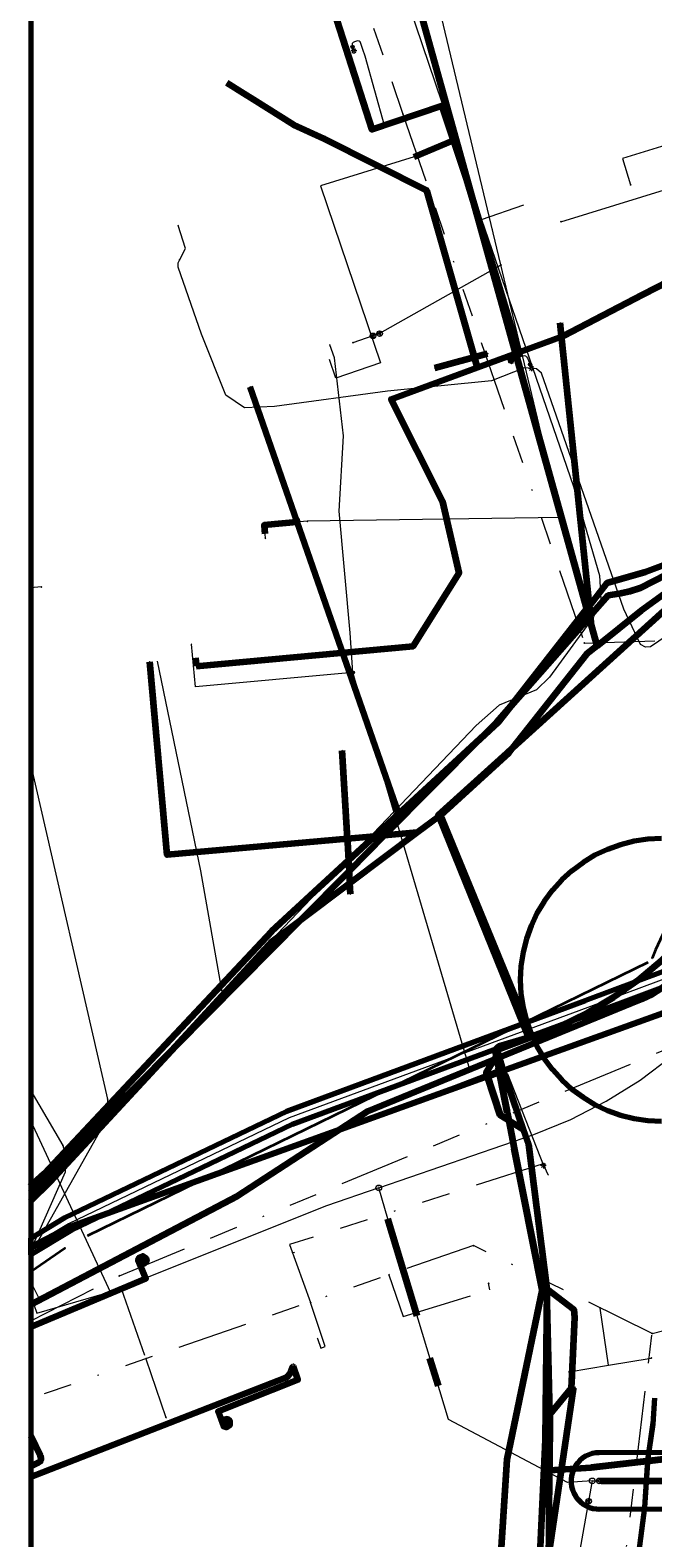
# Model space of a CAD drawing. Header units: metres. Extents: x 242122 to 243107, y 567823 to 568786.
# Tile 54 of 89: x 242122 to 242166, y 568544 to 568651. Entities that reach past the tile are written whole.
import ezdxf
from ezdxf.enums import TextEntityAlignment as Align
from ezdxf.lldxf.tags import DXFTag

# ---------------------------------------------------------------- set-up
doc = ezdxf.new("R2010")
doc.units = ezdxf.units.M
doc.linetypes.add('RI-OVERIG-SO', pattern=[17, 5, -2, 2, -2, 0, -2, 2, -2])
for name, color, linetype, lineweight in [('B-WE-IE-MEUBILAIR_ENEXIS NETBEHEER BV-S', 7, 'Continuous', 18), ('B-WE-KL-DATA_COAXKABEL_10_ZIGGO BV-G', 90, 'KL-DATA-SO', 18), ('B-WE-KL-DATA_COAXKABEL_7_ZIGGO BV-G', 90, 'KL-DATA-SO', 18), ('B-WE-KL-DATA_HULPSTUK_KPN BV-S', 90, 'Continuous', 18), ('B-WE-KL-DATA_KABELBED_KPN BV-G', 90, 'Continuous', 100), ('B-WE-KL-DATA_KABELBED_ZIGGO BV-G', 90, 'Continuous', 100), ('B-WE-KL-DATA_MANTELBUIS_ASBESTCEMENT_1.25_KPN BV-G', 90, 'Continuous', 100), ('B-WE-KL-DATA_MANTELBUIS_ASBESTCEMENT_1_KPN BV-G', 90, 'Continuous', 100), ('B-WE-KL-DATA_MANTELBUIS_BETON_KPN BV-G', 90, 'Continuous', 100), ('B-WE-KL-DATA_MANTELBUIS_KPN BV-G', 90, 'Continuous', 100), ('B-WE-KL-DATA_MANTELBUIS_POLYVINYLCHLORIDE PVC_1_KPN BV-G', 90, 'Continuous', 100), ('B-WE-KL-DATA_MANTELBUIS_POLYVINYLCHLORIDE PVC_KPN BV-G', 90, 'Continuous', 100), ('B-WE-KL-DATA_MANTELBUIS_REGGEFIBER OPERATOR BV-G', 90, 'Continuous', 100), ('B-WE-KL-DATA_REGGEFIBER OPERATOR BV-G', 90, 'KL-DATA-SO', 18), ('B-WE-KL-ET_LS_230 V_ENEXIS NETBEHEER BV-G', 190, 'KL-LS-SO', 18), ('B-WE-KL-ET_LS_400 V_ENEXIS NETBEHEER BV-G', 190, 'KL-LS-SO', 18), ('B-WE-KL-ET_LS_HULPSTUK_ENEXIS NETBEHEER BV-S', 190, 'Continuous', 18), ('B-WE-KL-ET_LS_KABELBED_ENEXIS NETBEHEER BV-G', 190, 'Continuous', 100), ('B-WE-KL-GAS_LD_HULPSTUK_ENEXIS NETBEHEER BV-S', 50, 'Continuous', 18), ('B-WE-KL-GAS_LD_MANTELBUIS_315_ENEXIS NETBEHEER BV-G', 50, 'Continuous', 100), ('B-WE-KL-GAS_LD_MANTELBUIS_ENEXIS NETBEHEER BV-G', 50, 'Continuous', 100), ('B-WE-KL-GAS_LD_MANTELBUIS_POLYVINYLCHLORIDE PVC_200_ENEXIS NETBEHEER BV-G', 50, 'Continuous', 100), ('B-WE-KL-GAS_LD_OVERIG_22_0.1 BAR_ENEXIS NETBEHEER BV-G', 50, 'KL-GAS_LD-SO', 18), ('B-WE-KL-GAS_LD_POLYETHYLEEN PE_25_0.1 BAR_ENEXIS NETBEHEER BV-G', 50, 'KL-GAS_LD-SO', 18), ('B-WE-KL-GAS_LD_POLYETHYLEEN PE_32_0.1 BAR_ENEXIS NETBEHEER BV-G', 50, 'KL-GAS_LD-SO', 18), ('B-WE-KL-GAS_LD_POLYVINYLCHLORIDE PVC_160_0.1 BAR_ENEXIS NETBEHEER BV-G', 50, 'KL-GAS_LD-SO', 18), ('B-WE-KL-GAS_LD_POLYVINYLCHLORIDE PVC_250_0.1 BAR_ENEXIS NETBEHEER BV-G', 50, 'KL-GAS_LD-SO', 18), ('B-WE-KL-GAS_LD_SLAGVAST PVC_160_0.1 BAR_ENEXIS NETBEHEER BV-G', 50, 'KL-GAS_LD-SO', 18), ('B-WE-KL-GAS_LD_SLAGVAST PVC_200_0.1 BAR_ENEXIS NETBEHEER BV-G', 50, 'KL-GAS_LD-SO', 18), ('B-WE-KL-GAS_LD_SLAGVAST PVC_63_0.1 BAR_ENEXIS NETBEHEER BV-G', 50, 'KL-GAS_LD-SO', 18), ('B-WE-KL-WATER_HULPSTUK_WMD DRINKWATER NV-S', 170, 'Continuous', 18), ('B-WE-KL-WATER_POLYETHYLEEN PE_200_WMD DRINKWATER NV-G', 170, 'KL-WATER-SO', 18), ('B-WE-KL-WATER_POLYETHYLEEN PE_25_WMD DRINKWATER NV-G', 170, 'KL-WATER-SO', 18), ('B-WE-KL-WATER_POLYETHYLEEN PE_32_WMD DRINKWATER NV-G', 170, 'KL-WATER-SO', 18), ('B-WE-KL-WATER_POLYVINYLCHLORIDE PVC_20_WMD DRINKWATER NV-G', 170, 'KL-WATER-SO', 18), ('B-WE-KL-WATER_POLYVINYLCHLORIDE PVC_25_WMD DRINKWATER NV-G', 170, 'KL-WATER-SO', 18), ('B-WE-OG-INFO_ORIENTATIEPOLYGOON-GV', 7, 'Continuous', 70), ('B-WE-RI-VRIJVERVAL_GEMEENTE TYNAARLO-G', 210, 'RI-OVERIG-SO', 18), ('B-WE-RI-VRIJVERVAL_HULPSTUK_GEMEENTE TYNAARLO-S', 210, 'Continuous', 18), ('V-WE-KL-WATER_ASBESTCEMENT_150_WMD DRINKWATER NV-G', 170, 'V-KL-WATER-SO', 35), ('V-WE-KL-WATER_HULPSTUK_WMD DRINKWATER NV-S', 170, 'Continuous', 25), ('V-WE-KL-WATER_POLYVINYLCHLORIDE PVC_160_WMD DRINKWATER NV-G', 170, 'V-KL-WATER-SO', 35)]:
    doc.layers.add(name, color=color, linetype=linetype, lineweight=lineweight)
doc.layers.add('B-WE-OG-INFO_EIS VOORZORGSMAATREGEL_ENEXIS NETBEHEER BV-GV', color=7, linetype='Continuous', lineweight=70, true_color=0xfa194b)
doc.layers.add('B-WE-OG-INFO_EIS VOORZORGSMAATREGEL_WMD DRINKWATER NV-GV', color=7, linetype='Continuous', lineweight=70, true_color=0xfa194b)
doc.styles.add('NLCS-ISO', font='NLCS-ISO.ttf')
doc.styles.get("Standard").update_dxf_attribs({"font": 'arial.ttf'})
tags = doc.linetypes.add('KL-DATA-SO', pattern='A,4,-1,[101,NLCS.shx,S=0.5,R=0,X=0,Y=0],-1,4,-1,["D",Standard,S=1,R=0,X=-0.25,Y=-0.5],-1.5', length=12.5).pattern_tags.tags
tags[18] = DXFTag(74, 10)
tags = doc.linetypes.add('KL-GAS_LD-SO', pattern='A,4,-1,[69,NLCS.shx,S=0.5,R=0,X=0,Y=0],-1,4,-1,["L",Standard,S=1,R=0,X=0.25,Y=-0.5],-2', length=13).pattern_tags.tags
tags[18] = DXFTag(74, 10)
tags = doc.linetypes.add('KL-LS-SO', pattern='A,4,-1,[103,NLCS.shx,S=0.75,R=0,X=0,Y=0],-1,4,-1,["L",Standard,S=1,R=0,X=0,Y=-0.5],-2', length=13).pattern_tags.tags
tags[18] = DXFTag(74, 10)
doc.linetypes.add('KL-WATER-SO', pattern='A,7,-0.5,[168,NLCS.shx,S=0.75,R=0,X=0.75,Y=0],-2', length=9.5)
doc.linetypes.add('V-KL-WATER-SO', pattern='A,3.5,[24,NLCS.shx,S=0.5,R=0,X=0,Y=0],3.5,-0.5,[168,NLCS.shx,S=0.75,R=0,X=0.75,Y=0],-2', length=9.5)

# ---------------------------------------------------------------- blocks, each defined once
blk = doc.blocks.new('SKL-WTB_HULP_OVERIG-SO')
at = {"color": 0, "linetype": 'ByBlock', "lineweight": 18}
for points in [[(-0.14, 0.14), (0.14, -0.14)], [(0.14, 0.14), (-0.14, -0.14)]]:
    blk.add_lwpolyline(points, dxfattribs=at)
at = {"color": 0, "linetype": 'ByBlock', "lineweight": 18, "style": 'NLCS-ISO', "flags": 1}
for tag, p in [('TYPE', (1.5, 0)), ('OMSCHRIJVING', (1.5, -3)), ('LABEL', (1.5, -1.5))]:
    blk.add_attdef(tag, p, '', height=1, dxfattribs=at)
blk = doc.blocks.new('SIE-MEUBILAIR_PAAL_LICHTMAST-SO')
for points in [[(-0.62, 0), (-1, 0)], [(-0.71, 0.71), (-0.44, 0.44)], [(0, 1), (0, 0.62)], [(0.44, 0.44), (0.71, 0.71)], [(1, 0), (0.62, 0)], [(-0.71, -0.71), (-0.44, -0.44)], [(0, -0.62), (0, -1)], [(0.44, -0.44), (0.71, -0.71)]]:
    blk.add_lwpolyline(points)
blk.add_circle((0, 0), 0.5)
blk = doc.blocks.new('SKL-WTB_HULP_MOF-SO')
at = {"linetype": 'ByBlock', "lineweight": 18}
h = blk.add_hatch(color=0, dxfattribs=at)
h.dxf.hatch_style = 1
h.paths.add_polyline_path([(-0.5625, 0, 1), (0.5625, 0, 1)])
at = {"color": 0, "linetype": 'ByBlock', "lineweight": 18}
blk.add_circle((0, 0), 0.5625, dxfattribs=at)
at = {"color": 0, "linetype": 'ByBlock', "lineweight": 18, "style": 'NLCS-ISO', "flags": 1}
for tag, p in [('TYPE', (1.5, 0)), ('OMSCHRIJVING', (1.5, -3)), ('LABEL', (1.5, -1.5))]:
    blk.add_attdef(tag, p, '', height=1, dxfattribs=at)
blk = doc.blocks.new('SKL-WTB_HULP_VERLOOP-SO')
at = {"color": 0, "linetype": 'ByBlock', "lineweight": 18}
for points in [[(0.44, 0.72), (-0.88, 0)], [(0.44, -0.72), (-0.88, 0)], [(0.44, -0.72), (0.44, 0.72)]]:
    blk.add_lwpolyline(points, dxfattribs=at)
blk.add_circle((0, 0), 1, dxfattribs=at)
at = {"color": 0, "linetype": 'ByBlock', "lineweight": 18, "style": 'NLCS-ISO', "flags": 1}
for tag, p in [('TYPE', (1.5, 0)), ('OMSCHRIJVING', (1.5, -3)), ('LABEL', (1.5, -1.5))]:
    blk.add_attdef(tag, p, '', height=1, dxfattribs=at)
blk = doc.blocks.new('SKL-WTB_HULP_T STUK-SO')
at = {"color": 0, "linetype": 'ByBlock', "lineweight": 18}
blk.add_circle((0, 0), 1, dxfattribs=at)
at = {"color": 0, "linetype": 'ByBlock', "lineweight": -2, "style": 'NLCS-ISO'}
blk.add_text('T', height=1, dxfattribs=at).set_placement((0, 0), align=Align.MIDDLE_CENTER)
at = {"color": 0, "linetype": 'ByBlock', "lineweight": 18, "style": 'NLCS-ISO', "flags": 1}
for tag, p in [('TYPE', (1.5, 0)), ('OMSCHRIJVING', (1.5, -3)), ('LABEL', (1.5, -1.5))]:
    blk.add_attdef(tag, p, '', height=1, dxfattribs=at)
blk = doc.blocks.new('SRI-HULP_OVERIG-SO')
at = {"color": 0, "linetype": 'ByBlock', "lineweight": 18}
for points in [[(-0.14, 0.14), (0.14, -0.14)], [(0.14, 0.14), (-0.14, -0.14)]]:
    blk.add_lwpolyline(points, dxfattribs=at)
at = {"color": 0, "linetype": 'ByBlock', "lineweight": 18, "style": 'NLCS-ISO', "flags": 1}
for tag, p in [('TYPE', (1.5, 0)), ('OMSCHRIJVING', (1.5, -3)), ('LABEL', (1.5, -1.5))]:
    blk.add_attdef(tag, p, '', height=1, dxfattribs=at)

msp = doc.modelspace()

# ---------------------------------------------------------------- linework, layer by layer
at = {"layer": 'B-WE-KL-DATA_COAXKABEL_10_ZIGGO BV-G'}
msp.add_lwpolyline([(242133.771, 568605.772), (242149.147, 568607.189), (242152.392, 568612.385), (242151.236, 568617.415), (242147.586, 568624.693), (242159.793, 568629.191), (242168.229, 568633.561), (242169.856, 568634.056), (242181.83, 568627.771), (242182.292, 568628.552), (242182.731, 568629.346), (242183.145, 568630.153), (242183.534, 568630.973), (242183.897, 568631.804), (242184.236, 568632.646), (242184.548, 568633.498), (242184.834, 568634.359), (242185.093, 568635.224), (242185.325, 568636.097), (242185.419, 568636.486), (242185.537, 568642.102), (242185.598, 568648.723), (242184.841, 568648.739)], dxfattribs=at)
at = {"layer": 'B-WE-KL-DATA_COAXKABEL_7_ZIGGO BV-G'}
for points in [[(242135.934, 568647.122), (242140.69, 568644.135), (242142.811, 568643.173), (242150.076, 568639.5), (242152.634, 568630.707), (242153.683, 568626.939), (242159.793, 568629.191), (242168.229, 568633.561), (242169.856, 568634.056), (242181.83, 568627.771), (242182.292, 568628.552), (242182.731, 568629.346), (242183.145, 568630.153), (242183.534, 568630.973), (242183.897, 568631.804), (242184.236, 568632.646), (242184.548, 568633.498), (242184.834, 568634.359), (242185.093, 568635.224), (242185.325, 568636.097), (242185.419, 568636.486), (242185.537, 568642.102), (242185.598, 568648.723), (242184.841, 568648.739)], [(242184.841, 568648.739), (242185.598, 568648.723), (242185.537, 568642.102), (242185.419, 568636.486), (242185.325, 568636.097), (242185.093, 568635.224), (242184.834, 568634.359), (242184.548, 568633.498), (242184.236, 568632.646), (242183.897, 568631.804), (242183.534, 568630.973), (242183.145, 568630.153), (242182.731, 568629.346), (242182.292, 568628.552), (242181.83, 568627.771), (242169.856, 568634.056), (242168.229, 568633.561), (242165.415, 568632.103)], [(242133.716, 568606.37), (242133.771, 568605.772)]]:
    msp.add_lwpolyline(points, dxfattribs=at)
at = {"layer": 'B-WE-KL-DATA_KABELBED_KPN BV-G'}
for points in [[(242161.446, 568609.827), (242161.446, 568609.828), (242156.209, 568628.652), (242152.949, 568640.372), (242143.974, 568672.652), (242138.571, 568684.646), (242135.356, 568683.412), (242130.822, 568681.673), (242122, 568678.231)], [(242157.552, 568579.474), (242159.555, 568580.263), (242161.489, 568581.209), (242163.341, 568582.308), (242165.099, 568583.551), (242166.751, 568584.931), (242168.288, 568586.439), (242170.376, 568588.812), (242172.27, 568591.344), (242173.956, 568594.018), (242175.425, 568596.818), (242176.667, 568599.725), (242177.674, 568602.722), (242182.659, 568620.05), (242183.327, 568622.576), (242184.986, 568628.853), (242187.141, 568637.005)], [(242162.171, 568607.222), (242165.302, 568609.711), (242173.44, 568615.612), (242173.689, 568615.793), (242175.379, 568616.872), (242176.987, 568618.072), (242178.502, 568619.385), (242179.918, 568620.805), (242181.227, 568622.325), (242182.283, 568623.736), (242183.247, 568625.212), (242183.54, 568625.705), (242187.141, 568637.005)], [(242161.77, 568608.663), (242161.77, 568608.664), (242161.699, 568609.354), (242161.626, 568610.057), (242159.552, 568630.11)], [(242156.209, 568628.652), (242161.445, 568609.827), (242157.476, 568604.762), (242156.053, 568602.947), (242155.163, 568601.811), (242153.89, 568600.635), (242148.12, 568595.303), (242137.588, 568625.567)], [(242150.685, 568626.907), (242154.409, 568627.922)], [(242150.685, 568626.907), (242154.409, 568627.922)], [(242161.445, 568609.827), (242161.446, 568609.828), (242161.626, 568610.057), (242162.896, 568611.677), (242165.605, 568612.451), (242168.236, 568613.459), (242170.768, 568614.694), (242173.183, 568616.145), (242174.844, 568617.323), (242176.427, 568618.604), (242176.712, 568618.869), (242177.84, 568619.999), (242178.905, 568621.188), (242179.679, 568622.139), (242179.679, 568622.139)], [(242173.44, 568615.612), (242156.188, 568599.988), (242155.77, 568599.61), (242150.919, 568595.223), (242150.958, 568595.128), (242157.314, 568579.444), (242155.225, 568578.812), (242155.194, 568578.801), (242155.165, 568578.788), (242155.136, 568578.772), (242155.109, 568578.754), (242155.084, 568578.733), (242155.061, 568578.711), (242155.04, 568578.686), (242155.021, 568578.66), (242155.004, 568578.632), (242154.99, 568578.603), (242154.978, 568578.572), (242154.969, 568578.541), (242154.963, 568578.509), (242154.96, 568578.477), (242154.959, 568578.445), (242154.962, 568578.412), (242154.967, 568578.38), (242155.021, 568578.111), (242155.175, 568577.339), (242155.175, 568577.336)], [(242167.989, 568612.716), (242165.22, 568611.291), (242164.483, 568611.062), (242163.73, 568610.895), (242162.965, 568610.791), (242161.699, 568609.354), (242161.607, 568609.25), (242156.053, 568602.947), (242155.033, 568601.789), (242153.89, 568600.635), (242147.089, 568593.768), (242144.617, 568591.272), (242141.128, 568587.749), (242139.097, 568585.698), (242132.29, 568578.825), (242123.111, 568569.557), (242122, 568568.435)], [(242157.476, 568604.762), (242161.445, 568609.827)], [(242162.171, 568607.223), (242161.77, 568608.663), (242161.77, 568608.664), (242161.607, 568609.25), (242161.446, 568609.827)], [(242160.915, 568608.465), (242157.344, 568604.413)], [(242160.809, 568609.014), (242157.477, 568604.763)], [(242162.171, 568607.222), (242161.423, 568606.628), (242156.188, 568599.988), (242155.91, 568599.636), (242151.082, 568595.221)], [(242149.422, 568593.975), (242147.089, 568593.768), (242146.39, 568593.706), (242144.496, 568593.537), (242131.709, 568592.402), (242130.469, 568606.071)], [(242122, 568568.893), (242123.023, 568569.817), (242139.114, 568586.983), (242144.577, 568592.031), (242146.39, 568593.706), (242148.12, 568595.303), (242153.89, 568600.635), (242155.163, 568601.811), (242156.053, 568602.947), (242157.476, 568604.762)], [(242222.941, 568600.683), (242222.94, 568600.683), (242218.311, 568599.166), (242215.629, 568598.287), (242181.863, 568586.576), (242155.517, 568577.085), (242155.244, 568576.987), (242154.408, 568576.686), (242124.869, 568566.045), (242122, 568564.563)], [(242144.511, 568593.283), (242144.496, 568593.537), (242144.114, 568599.803)], [(242151.082, 568595.221), (242150.958, 568595.128), (242149.422, 568593.975), (242144.663, 568590.403), (242141.128, 568587.749), (242139.178, 568586.285), (242132.29, 568578.825), (242123.428, 568569.227), (242122, 568567.835)], [(242151.082, 568595.221), (242157.552, 568579.474)], [(242144.704, 568589.619), (242144.663, 568590.403), (242144.617, 568591.272), (242144.577, 568592.031), (242144.511, 568593.283)], [(242158.798, 568548.804), (242161.757, 568548.984), (242168.945, 568549.806), (242169.647, 568555.209), (242193.609, 568561.268), (242202.169, 568563.538), (242203.34, 568564.107), (242204.469, 568564.756), (242205.55, 568565.481), (242206.579, 568566.279), (242207.318, 568566.927), (242208.021, 568567.612), (242209.017, 568568.718), (242209.922, 568569.899), (242210.732, 568571.148), (242211.44, 568572.457), (242212.043, 568573.818), (242212.537, 568575.222), (242215.345, 568576.02), (242228.361, 568579.721), (242233.626, 568581.218), (242252.851, 568586.542), (242254.173, 568586.849)], [(242157.552, 568579.474), (242155.08, 568578.55), (242155.148, 568578.313)], [(242156.938, 568572.95), (242155.916, 568573.578), (242155.299, 568573.958), (242154.408, 568576.686), (242154.31, 568576.985), (242155.021, 568578.111), (242155.148, 568578.313)], [(242155.148, 568578.313), (242155.422, 568577.363), (242155.517, 568577.085), (242156.938, 568572.95)], [(242155.8, 568574.17), (242155.175, 568577.339)], [(242155.175, 568577.336), (242155.244, 568576.987), (242155.8, 568574.17), (242155.811, 568574.112)], [(242155.421, 568577.366), (242155.422, 568577.363), (242156.463, 568574.332)], [(242154.31, 568576.985), (242155.299, 568573.958)], [(242155.811, 568574.112), (242155.916, 568573.578), (242156.307, 568571.601), (242156.307, 568571.596)], [(242156.938, 568572.95), (242157.309, 568571.874), (242158.604, 568561.646)], [(242157.309, 568571.874), (242158.604, 568561.646)], [(242158.28, 568561.605), (242156.307, 568571.601)], [(242156.307, 568571.596), (242158.28, 568561.605), (242158.278, 568561.6)], [(242158.604, 568561.646), (242158.493, 568550.941), (242157.997, 568540.31), (242157.979, 568538.219), (242157.916, 568530.782), (242157.901, 568529.011), (242157.787, 568515.32), (242156.043, 568500), (242155.27, 568493.201), (242153.221, 568479.084), (242152.415, 568475.926), (242151.371, 568472.84), (242150.093, 568469.841), (242148.591, 568466.95), (242147.213, 568464.693), (242145.698, 568462.527), (242143.696, 568461.031), (242141.609, 568459.656), (242133.006, 568454.21), (242126.767, 568450.26), (242125.441, 568449.706)], [(242158.278, 568561.6), (242155.771, 568549.541), (242154.631, 568531.955), (242154.059, 568523.14)], [(242158.604, 568561.646), (242160.513, 568560.173), (242160.574, 568559.608), (242160.34, 568554.604), (242158.826, 568552.766)], [(242158.826, 568552.766), (242158.604, 568561.646)], [(242160.574, 568559.608), (242160.358, 568554.998)], [(242158.826, 568552.765), (242158.798, 568548.804), (242158.798, 568548.803)], [(242168.945, 568549.806), (242161.757, 568548.984)], [(242122, 568447.175), (242127.124, 568449.434), (242131.495, 568451.931), (242142.269, 568458.085), (242142.295, 568458.1), (242142.328, 568458.129), (242143.903, 568459.602), (242145.385, 568461.166), (242146.771, 568462.818), (242148.632, 568465.405), (242150.255, 568468.148), (242151.628, 568471.025), (242153.904, 568478.526), (242156.408, 568497.072), (242156.706, 568500), (242158.584, 568518.39), (242158.669, 568530.513), (242158.723, 568538.22), (242158.798, 568548.803)]]:
    msp.add_lwpolyline(points, dxfattribs=at)
at = {"layer": 'B-WE-KL-DATA_KABELBED_ZIGGO BV-G'}
for points in [[(242135.934, 568647.122), (242137.141, 568646.364)], [(242137.141, 568646.364), (242137.815, 568645.941)], [(242137.815, 568645.941), (242140.69, 568644.135), (242142.811, 568643.173), (242150.076, 568639.5), (242153.683, 568626.939)], [(242165.415, 568632.103), (242168.229, 568633.561)], [(242159.793, 568629.191), (242165.415, 568632.103)], [(242153.683, 568626.939), (242159.793, 568629.191)], [(242133.771, 568605.772), (242149.147, 568607.189), (242152.392, 568612.385), (242151.236, 568617.415), (242147.586, 568624.693), (242153.683, 568626.939)], [(242133.716, 568606.37), (242133.771, 568605.772)]]:
    msp.add_lwpolyline(points, dxfattribs=at)
at = {"layer": 'B-WE-KL-DATA_MANTELBUIS_ASBESTCEMENT_1.25_KPN BV-G'}
msp.add_lwpolyline([(242160.915, 568608.465), (242157.344, 568604.413)], dxfattribs=at)
at = {"layer": 'B-WE-KL-DATA_MANTELBUIS_ASBESTCEMENT_1_KPN BV-G'}
for points in [[(242160.809, 568609.014), (242157.477, 568604.763)], [(242160.809, 568609.014), (242157.477, 568604.763)], [(242155.8, 568574.17), (242155.175, 568577.339)], [(242154.31, 568576.985), (242155.299, 568573.958)]]:
    msp.add_lwpolyline(points, dxfattribs=at)
at = {"layer": 'B-WE-KL-DATA_MANTELBUIS_BETON_KPN BV-G'}
msp.add_lwpolyline([(242158.28, 568561.605), (242156.307, 568571.601)], dxfattribs=at)
at = {"layer": 'B-WE-KL-DATA_MANTELBUIS_KPN BV-G'}
msp.add_lwpolyline([(242157.309, 568571.874), (242158.604, 568561.646)], dxfattribs=at)
at = {"layer": 'B-WE-KL-DATA_MANTELBUIS_POLYVINYLCHLORIDE PVC_1_KPN BV-G'}
for points in [[(242155.421, 568577.366), (242155.422, 568577.363), (242156.463, 568574.332)], [(242160.574, 568559.608), (242160.358, 568554.998)], [(242168.945, 568549.806), (242161.757, 568548.984)]]:
    msp.add_lwpolyline(points, dxfattribs=at)
at = {"layer": 'B-WE-KL-DATA_MANTELBUIS_POLYVINYLCHLORIDE PVC_KPN BV-G'}
msp.add_lwpolyline([(242150.685, 568626.907), (242154.409, 568627.922)], dxfattribs=at)
at = {"layer": 'B-WE-KL-DATA_MANTELBUIS_REGGEFIBER OPERATOR BV-G'}
msp.add_lwpolyline([(242149.214, 568641.866), (242152.065, 568643.074)], dxfattribs=at)
at = {"layer": 'B-WE-KL-DATA_REGGEFIBER OPERATOR BV-G'}
for points in [[(242122.038, 568666.8), (242125.293, 568665.516), (242136.87, 568670), (242139.035, 568668.614), (242139.958, 568668.202), (242142.918, 568669.043), (242143.385, 568668.738), (242152.065, 568643.074), (242149.214, 568641.866), (242142.579, 568639.821), (242146.828, 568627.262), (242143.654, 568626.189), (242143.21, 568627.503)], [(242122.038, 568666.8), (242125.293, 568665.516), (242136.87, 568670), (242139.035, 568668.614), (242139.958, 568668.202), (242142.918, 568669.043), (242143.385, 568668.738), (242152.065, 568643.074), (242152.999, 568640.313), (242153.989, 568637.431), (242160.49, 568618.511), (242162.331, 568612.205), (242162.437, 568610.53), (242161.912, 568609.27), (242158.789, 568605.004), (242157.874, 568604.107), (242155.223, 568603.02), (242153.604, 568601.577), (242135.613, 568582.695), (242125.373, 568571.295), (242122.038, 568567.901)], [(242122.038, 568666.8), (242125.293, 568665.516), (242136.87, 568670), (242139.035, 568668.614), (242139.958, 568668.202), (242142.918, 568669.043), (242143.385, 568668.738), (242152.065, 568643.074), (242152.999, 568640.313), (242153.989, 568637.431), (242160.49, 568618.511), (242162.331, 568612.205), (242162.437, 568610.53), (242161.912, 568609.27), (242158.789, 568605.004), (242157.874, 568604.107), (242155.223, 568603.02), (242153.604, 568601.577), (242135.613, 568582.695), (242125.373, 568571.295), (242122.038, 568567.901)], [(242122.038, 568666.8), (242125.293, 568665.516), (242136.87, 568670), (242139.035, 568668.614), (242139.958, 568668.202), (242142.918, 568669.043), (242143.385, 568668.738), (242152.065, 568643.074), (242152.999, 568640.313), (242153.989, 568637.431), (242160.49, 568618.511), (242162.331, 568612.205), (242162.437, 568610.53), (242161.912, 568609.27), (242158.789, 568605.004), (242157.874, 568604.107), (242155.223, 568603.02), (242153.604, 568601.577), (242135.613, 568582.695), (242125.373, 568571.295), (242122.038, 568567.901)], [(242122.038, 568666.8), (242125.293, 568665.516), (242136.87, 568670), (242139.035, 568668.614), (242139.958, 568668.202), (242142.918, 568669.043), (242143.385, 568668.738), (242152.065, 568643.074), (242152.999, 568640.313), (242153.989, 568637.431), (242160.49, 568618.511), (242162.331, 568612.205), (242162.437, 568610.53), (242161.912, 568609.27), (242158.789, 568605.004), (242157.874, 568604.107), (242155.223, 568603.02), (242153.604, 568601.577), (242135.613, 568582.695), (242125.373, 568571.295), (242122.038, 568567.901)], [(242122.038, 568666.8), (242125.293, 568665.516), (242136.87, 568670), (242139.035, 568668.614), (242139.958, 568668.202), (242142.918, 568669.043), (242143.385, 568668.738), (242152.065, 568643.074), (242152.999, 568640.313), (242153.989, 568637.431), (242160.49, 568618.511), (242162.331, 568612.205), (242162.437, 568610.53), (242161.912, 568609.27), (242158.789, 568605.004), (242157.874, 568604.107), (242155.223, 568603.02), (242153.604, 568601.577), (242135.613, 568582.695), (242125.373, 568571.295), (242122.038, 568567.901)], [(242122.038, 568666.8), (242125.293, 568665.516), (242136.87, 568670), (242139.035, 568668.614), (242139.958, 568668.202), (242142.918, 568669.043), (242143.385, 568668.738), (242152.065, 568643.074), (242152.999, 568640.313), (242153.989, 568637.431), (242160.49, 568618.511), (242162.331, 568612.205), (242162.437, 568610.53), (242161.912, 568609.27), (242158.789, 568605.004), (242157.874, 568604.107), (242155.223, 568603.02), (242153.604, 568601.577), (242135.613, 568582.695), (242125.373, 568571.295), (242122.038, 568567.901)], [(242122.038, 568666.8), (242125.293, 568665.516), (242136.87, 568670), (242139.035, 568668.614), (242139.958, 568668.202), (242142.918, 568669.043), (242143.385, 568668.738), (242152.065, 568643.074), (242152.999, 568640.313), (242153.989, 568637.431), (242160.49, 568618.511), (242162.331, 568612.205), (242162.437, 568610.53), (242161.912, 568609.27), (242158.789, 568605.004), (242157.874, 568604.107), (242155.223, 568603.02), (242153.604, 568601.577), (242135.613, 568582.695), (242125.373, 568571.295), (242122.038, 568567.901)], [(242122.038, 568666.8), (242125.293, 568665.516), (242136.87, 568670), (242139.035, 568668.614), (242139.958, 568668.202), (242142.918, 568669.043), (242143.385, 568668.738), (242152.065, 568643.074), (242152.999, 568640.313), (242153.989, 568637.431), (242160.49, 568618.511), (242162.331, 568612.205), (242162.437, 568610.53), (242161.912, 568609.27), (242158.789, 568605.004), (242157.874, 568604.107), (242155.223, 568603.02), (242153.604, 568601.577), (242135.613, 568582.695), (242125.373, 568571.295), (242122.038, 568567.901)], [(242122.038, 568666.8), (242125.293, 568665.516), (242136.87, 568670), (242139.035, 568668.614), (242139.958, 568668.202), (242142.918, 568669.043), (242143.385, 568668.738), (242152.065, 568643.074), (242152.999, 568640.313), (242153.989, 568637.431), (242160.49, 568618.511), (242162.331, 568612.205), (242162.437, 568610.53), (242161.912, 568609.27), (242158.789, 568605.004), (242157.874, 568604.107), (242155.223, 568603.02), (242153.604, 568601.577), (242135.613, 568582.695), (242125.373, 568571.295), (242122.038, 568567.901)], [(242122.038, 568666.8), (242125.293, 568665.516), (242136.87, 568670), (242139.035, 568668.614), (242139.958, 568668.202), (242142.918, 568669.043), (242143.385, 568668.738), (242152.065, 568643.074), (242152.999, 568640.313), (242153.989, 568637.431), (242160.49, 568618.511), (242162.331, 568612.205), (242162.437, 568610.53), (242161.912, 568609.27), (242158.789, 568605.004), (242157.874, 568604.107), (242155.223, 568603.02), (242153.604, 568601.577), (242135.613, 568582.695), (242125.373, 568571.295), (242122.038, 568567.901)], [(242122.038, 568666.8), (242125.293, 568665.516), (242136.87, 568670), (242139.035, 568668.614), (242139.958, 568668.202), (242142.918, 568669.043), (242143.385, 568668.738), (242152.065, 568643.074), (242152.999, 568640.313), (242153.989, 568637.431), (242160.49, 568618.511), (242162.331, 568612.205), (242162.437, 568610.53), (242161.912, 568609.27), (242158.789, 568605.004), (242157.874, 568604.107), (242155.223, 568603.02), (242153.604, 568601.577), (242135.613, 568582.695), (242134.092, 568591.272), (242131.033, 568606.125)], [(242122.038, 568666.8), (242125.293, 568665.516), (242136.87, 568670), (242139.035, 568668.614), (242139.958, 568668.202), (242142.918, 568669.043), (242143.385, 568668.738), (242152.065, 568643.074), (242152.999, 568640.313), (242153.989, 568637.431), (242156.982, 568638.46)]]:
    msp.add_lwpolyline(points, dxfattribs=at)
at = {"layer": 'B-WE-KL-ET_LS_230 V_ENEXIS NETBEHEER BV-G'}
for points in [[(242147.097, 568644.095), (242145.728, 568648.998), (242145.581, 568649.476), (242145.434, 568649.911), (242145.384, 568650.01), (242145.314, 568650.069), (242145.225, 568650.088), (242145.117, 568650.067), (242144.986, 568650.023), (242144.887, 568649.973), (242144.828, 568649.904), (242144.809, 568649.815), (242144.829, 568649.706), (242144.845, 568649.659)], [(242144.845, 568649.659), (242144.941, 568649.375)], [(242156.5, 568628.419), (242156.44, 568627.839)], [(242156.44, 568627.839), (242156.459, 568627.747), (242156.503, 568627.691), (242156.571, 568627.67), (242156.663, 568627.686), (242156.893, 568627.76), (242157.003, 568627.779), (242157.096, 568627.76), (242157.172, 568627.702), (242157.23, 568627.607), (242157.426, 568627.156)], [(242157.426, 568627.156), (242157.522, 568626.872)], [(242122.038, 568560.542), (242136.678, 568568.217), (242145.93, 568574.244), (242164.616, 568581.898), (242165.357, 568582.188), (242166.063, 568582.539), (242166.735, 568582.952), (242167.369, 568583.421), (242167.96, 568583.943), (242168.503, 568584.515), (242168.994, 568585.132), (242169.429, 568585.79), (242169.805, 568586.483), (242170.12, 568587.206), (242170.295, 568587.706), (242171.333, 568591.178), (242181.327, 568624.379), (242193.281, 568620.778), (242203.464, 568616.271), (242221.453, 568611.583), (242223.085, 568607.343)], [(242145.53, 568573.485), (242151.147, 568575.7), (242155.016, 568577.191), (242155.813, 568576.889), (242158.371, 568570.378)], [(242122.038, 568558.955), (242130.195, 568562.376), (242129.653, 568563.667), (242129.755, 568563.862), (242129.981, 568563.955), (242130.204, 568563.831), (242130.235, 568563.597), (242130.028, 568563.417), (242129.829, 568563.569), (242129.892, 568563.768), (242130.075, 568563.725), (242130.055, 568563.608)], [(242122.038, 568548.328), (242139.993, 568555.306), (242140.504, 568555.826), (242140.626, 568556.156)], [(242140.626, 568556.156), (242140.961, 568555.2), (242135.312, 568552.959), (242135.69, 568551.912), (242135.916, 568551.852), (242136.145, 568552.004), (242136.146, 568552.272), (242135.981, 568552.417), (242135.762, 568552.375), (242135.726, 568552.21), (242135.851, 568552.054), (242135.984, 568552.105), (242135.98, 568552.239), (242135.854, 568552.249)], [(242122.038, 568551.2), (242122.707, 568549.83), (242122.525, 568549.293), (242122.038, 568549.05)]]:
    msp.add_lwpolyline(points, dxfattribs=at)
at = {"layer": 'B-WE-KL-ET_LS_400 V_ENEXIS NETBEHEER BV-G'}
for points in [[(242122.038, 568666.048), (242125.029, 568664.806), (242137.933, 568669.581), (242146.205, 568643.794), (242151.17, 568645.472), (242152.904, 568640.341), (242156.648, 568627.929), (242155.982, 568627.724), (242156.107, 568627.317)], [(242187.702, 568645.896), (242171.645, 568644.122), (242163.97, 568641.755), (242164.549, 568639.878)], [(242144.859, 568605.313), (242144.684, 568608.131), (242143.885, 568616.759), (242144.198, 568622.1), (242143.558, 568627.621), (242143.24, 568628.545)], [(242122.038, 568560.542), (242136.678, 568568.217), (242145.93, 568574.244), (242164.616, 568581.898), (242165.357, 568582.188), (242166.063, 568582.539), (242166.735, 568582.952), (242167.369, 568583.421), (242167.96, 568583.943), (242168.503, 568584.515), (242168.994, 568585.132), (242169.429, 568585.79), (242169.805, 568586.483), (242170.12, 568587.206), (242170.295, 568587.706), (242171.333, 568591.178), (242181.327, 568624.379), (242193.281, 568620.778), (242203.464, 568616.271)], [(242144.859, 568605.313), (242133.717, 568604.308), (242133.439, 568607.333)], [(242153.144, 568577.199), (242144.859, 568605.313)], [(242144.072, 568573.033), (242144.105, 568572.924), (242145.53, 568573.485)], [(242122.676, 568560.877), (242122.038, 568562.141)], [(242159.504, 568538.359), (242158.731, 568538.396), (242158.273, 568539.117), (242158.463, 568540.838), (242160.507, 568554.569)]]:
    msp.add_lwpolyline(points, dxfattribs=at)
at = {"layer": 'B-WE-KL-ET_LS_KABELBED_ENEXIS NETBEHEER BV-G'}
for points in [[(242122.038, 568666.048), (242125.029, 568664.806), (242137.933, 568669.581), (242146.205, 568643.794), (242151.17, 568645.472), (242152.904, 568640.341), (242156.648, 568627.929), (242155.982, 568627.724), (242156.107, 568627.317)], [(242122.038, 568560.542), (242136.678, 568568.217), (242145.93, 568574.244), (242164.616, 568581.898), (242165.357, 568582.188), (242166.063, 568582.539), (242166.735, 568582.952), (242167.369, 568583.421), (242167.96, 568583.943), (242168.503, 568584.515), (242168.994, 568585.132), (242169.429, 568585.79), (242169.805, 568586.483), (242170.12, 568587.206), (242170.295, 568587.706), (242171.333, 568591.178), (242181.327, 568624.379)], [(242122.038, 568558.955), (242130.195, 568562.376), (242129.653, 568563.667), (242129.755, 568563.862), (242129.981, 568563.955), (242130.204, 568563.831), (242130.235, 568563.597), (242130.028, 568563.417), (242129.829, 568563.569), (242129.892, 568563.768), (242130.075, 568563.725), (242130.055, 568563.608)], [(242122.038, 568548.328), (242139.993, 568555.306), (242140.165, 568555.393), (242140.307, 568555.509), (242140.42, 568555.653), (242140.504, 568555.826), (242140.626, 568556.156)], [(242140.626, 568556.156), (242140.961, 568555.2), (242135.312, 568552.959), (242135.69, 568551.912), (242135.916, 568551.852), (242136.145, 568552.004), (242136.146, 568552.272), (242135.981, 568552.417), (242135.762, 568552.375), (242135.726, 568552.21), (242135.851, 568552.054), (242135.984, 568552.105), (242135.98, 568552.239), (242135.854, 568552.249)], [(242159.504, 568538.359), (242158.731, 568538.396), (242158.632, 568538.404), (242158.538, 568538.443), (242158.452, 568538.509), (242158.379, 568538.601), (242158.323, 568538.713), (242158.285, 568538.84), (242158.268, 568538.977), (242158.273, 568539.117), (242158.463, 568540.838), (242160.507, 568554.569)], [(242122.038, 568551.2), (242122.707, 568549.83), (242122.762, 568549.662), (242122.75, 568549.516), (242122.671, 568549.393), (242122.525, 568549.293), (242122.038, 568549.05)]]:
    msp.add_lwpolyline(points, dxfattribs=at)
at = {"layer": 'B-WE-KL-GAS_LD_MANTELBUIS_315_ENEXIS NETBEHEER BV-G'}
msp.add_lwpolyline([(242162.45, 568548.035), (242167.236, 568548.045)], dxfattribs=at)
at = {"layer": 'B-WE-KL-GAS_LD_MANTELBUIS_ENEXIS NETBEHEER BV-G'}
msp.add_lwpolyline([(242141.123, 568615.992), (242138.582, 568615.777), (242138.636, 568615.145)], dxfattribs=at)
at = {"layer": 'B-WE-KL-GAS_LD_MANTELBUIS_POLYVINYLCHLORIDE PVC_200_ENEXIS NETBEHEER BV-G'}
for points in [[(242149.432, 568559.724), (242147.354, 568566.618)], [(242150.927, 568554.764), (242150.331, 568556.741)]]:
    msp.add_lwpolyline(points, dxfattribs=at)
at = {"layer": 'B-WE-KL-GAS_LD_OVERIG_22_0.1 BAR_ENEXIS NETBEHEER BV-G'}
for points in [[(242146.289, 568629.179), (242144.868, 568628.698)], [(242141.621, 568616.038), (242139.629, 568615.854), (242138.647, 568615.782), (242138.59, 568615.684), (242138.662, 568614.841)]]:
    msp.add_lwpolyline(points, dxfattribs=at)
at = {"layer": 'B-WE-KL-GAS_LD_POLYETHYLEEN PE_25_0.1 BAR_ENEXIS NETBEHEER BV-G'}
for points in [[(242155.349, 568634.202), (242146.763, 568629.339)], [(242159.632, 568616.317), (242141.621, 568616.038)], [(242127.717, 568561.372), (242122.038, 568573.552)]]:
    msp.add_lwpolyline(points, dxfattribs=at)
at = {"layer": 'B-WE-KL-GAS_LD_POLYETHYLEEN PE_32_0.1 BAR_ENEXIS NETBEHEER BV-G'}
msp.add_lwpolyline([(242146.763, 568629.339), (242146.289, 568629.179)], dxfattribs=at)
at = {"layer": 'B-WE-KL-GAS_LD_POLYVINYLCHLORIDE PVC_160_0.1 BAR_ENEXIS NETBEHEER BV-G'}
for points in [[(242146.703, 568568.8), (242157.683, 568572.591), (242160.299, 568573.651), (242162.82, 568574.935), (242165.22, 568576.435), (242167.479, 568578.138), (242169.582, 568580.031), (242171.512, 568582.101), (242173.251, 568584.318), (242173.402, 568584.572), (242173.887, 568585.298)], [(242146.703, 568568.8), (242143.005, 568567.523), (242128.753, 568561.847), (242122.038, 568558.769)]]:
    msp.add_lwpolyline(points, dxfattribs=at)
at = {"layer": 'B-WE-KL-GAS_LD_POLYVINYLCHLORIDE PVC_250_0.1 BAR_ENEXIS NETBEHEER BV-G'}
msp.add_lwpolyline([(242162.329, 568548.035), (242176.227, 568548.065), (242214.108, 568567.529), (242265.941, 568582.462)], dxfattribs=at)
at = {"layer": 'B-WE-KL-GAS_LD_SLAGVAST PVC_160_0.1 BAR_ENEXIS NETBEHEER BV-G'}
for points in [[(242161.829, 568548.034), (242160.067, 568547.92), (242151.641, 568552.394), (242147.354, 568566.618), (242146.703, 568568.8)], [(242161.573, 568546.59), (242158.349, 568528.441), (242155.439, 568497.223), (242154.03, 568486.834), (242149.954, 568480.109), (242151.969, 568466.352), (242145.843, 568462.626), (242143.979, 568456.795), (242143.049, 568456.384), (242137.848, 568454.159)]]:
    msp.add_lwpolyline(points, dxfattribs=at)
at = {"layer": 'B-WE-KL-GAS_LD_SLAGVAST PVC_200_0.1 BAR_ENEXIS NETBEHEER BV-G'}
for points in [[(242161.829, 568548.034), (242161.573, 568546.59)], [(242161.829, 568548.034), (242162.329, 568548.035)]]:
    msp.add_lwpolyline(points, dxfattribs=at)
at = {"layer": 'B-WE-KL-GAS_LD_SLAGVAST PVC_63_0.1 BAR_ENEXIS NETBEHEER BV-G'}
msp.add_lwpolyline([(242160.432, 568612.974), (242151.138, 568651.788), (242143.124, 568671.417), (242137.616, 568669.303), (242135.711, 568670.359), (242123.908, 568665.967), (242122.038, 568666.706)], dxfattribs=at)
at = {"layer": 'B-WE-KL-WATER_POLYETHYLEEN PE_200_WMD DRINKWATER NV-G'}
msp.add_lwpolyline([(242198.963, 568591.565), (242198.351, 568591.404), (242197.553, 568591.185), (242172.915, 568585.847), (242161.521, 568581.593), (242140.355, 568573.764), (242124.71, 568566.258), (242122.038, 568564.644)], dxfattribs=at)
at = {"layer": 'B-WE-KL-WATER_POLYETHYLEEN PE_25_WMD DRINKWATER NV-G'}
for points in [[(242159.605, 568637.27), (242167.25, 568639.628), (242168.147, 568639.872)], [(242127.526, 568573.855), (242127.493, 568575.084)], [(242124.326, 568571.803), (242124.482, 568571.219)]]:
    msp.add_lwpolyline(points, dxfattribs=at)
at = {"layer": 'B-WE-KL-WATER_POLYETHYLEEN PE_32_WMD DRINKWATER NV-G'}
for points in [[(242176.68, 568614.349), (242172.765, 568611.763), (242165.954, 568607.146), (242165.594, 568607.109), (242165.253, 568607.299), (242164.076, 568609.802), (242158.24, 568626.547), (242157.877, 568626.85), (242157.021, 568626.913), (242154.697, 568625.99), (242147.329, 568625.265), (242139.319, 568624.182), (242137.19, 568624.07), (242135.858, 568624.972), (242134.15, 568629.291), (242132.494, 568634.045), (242132.494, 568634.353), (242132.597, 568634.594)], [(242127.526, 568573.855), (242122.038, 568564.135)], [(242124.482, 568571.219), (242124.488, 568569.906), (242122.038, 568564.4)]]:
    msp.add_lwpolyline(points, dxfattribs=at)
at = {"layer": 'B-WE-KL-WATER_POLYVINYLCHLORIDE PVC_20_WMD DRINKWATER NV-G'}
for points in [[(242132.597, 568634.594), (242133.004, 568635.377), (242132.493, 568636.998)], [(242122.786, 568611.386), (242122.038, 568611.319)], [(242122.038, 568575.668), (242124.326, 568571.803)]]:
    msp.add_lwpolyline(points, dxfattribs=at)
at = {"layer": 'B-WE-KL-WATER_POLYVINYLCHLORIDE PVC_25_WMD DRINKWATER NV-G'}
msp.add_lwpolyline([(242127.493, 568575.084), (242122.038, 568598.86)], dxfattribs=at)
at = {"layer": 'B-WE-OG-INFO_EIS VOORZORGSMAATREGEL_ENEXIS NETBEHEER BV-GV'}
for points in [[(242166.231, 568553.893), (242166.117, 568552.053), (242165.746, 568549.493), (242165.535, 568546.144), (242164.416, 568537.639)], [(242166.231, 568553.893), (242166.117, 568552.053), (242165.746, 568549.493), (242165.535, 568546.144), (242164.416, 568537.639)], [(242166.129, 568552.14), (242165.763, 568549.659), (242165.535, 568546.145), (242164.416, 568537.639)], [(242175.741, 568550.064), (242162.329, 568550.035), (242162.076, 568550.019), (242161.829, 568549.972), (242161.588, 568549.893), (242161.359, 568549.784), (242161.147, 568549.649), (242160.953, 568549.487), (242160.78, 568549.3), (242160.633, 568549.095), (242160.513, 568548.872), (242160.422, 568548.636), (242160.361, 568548.392), (242160.332, 568548.14), (242160.335, 568547.887), (242160.369, 568547.638), (242160.435, 568547.392), (242160.531, 568547.16), (242160.656, 568546.94), (242160.808, 568546.736), (242160.984, 568546.555), (242161.181, 568546.398), (242161.396, 568546.266), (242161.627, 568546.162), (242161.87, 568546.089), (242162.119, 568546.046), (242162.329, 568546.035), (242176.232, 568546.065)]]:
    msp.add_lwpolyline(points, dxfattribs=at)
at = {"layer": 'B-WE-OG-INFO_EIS VOORZORGSMAATREGEL_WMD DRINKWATER NV-GV'}
msp.add_lwpolyline([(242166.741, 568593.552), (242165.76, 568593.504), (242164.788, 568593.36), (242163.835, 568593.121), (242162.91, 568592.79), (242162.022, 568592.37), (242161.18, 568591.865), (242160.391, 568591.28), (242159.663, 568590.62), (242159.003, 568589.892), (242158.418, 568589.103), (242157.913, 568588.261), (242157.493, 568587.373), (242157.162, 568586.448), (242156.923, 568585.495), (242156.779, 568584.523), (242156.731, 568583.542), (242156.779, 568582.561), (242156.923, 568581.589), (242157.162, 568580.636), (242157.493, 568579.711), (242157.913, 568578.823), (242158.418, 568577.981), (242159.003, 568577.192), (242159.663, 568576.464), (242160.391, 568575.804), (242161.18, 568575.219), (242162.022, 568574.714), (242162.91, 568574.294), (242163.835, 568573.963), (242164.788, 568573.724), (242165.76, 568573.58), (242166.741, 568573.532)], dxfattribs=at)
msp.add_lwpolyline([(242122.038, 568565.24), (242124.446, 568566.695), (242140.178, 568574.242), (242161.344, 568582.071), (242172.737, 568586.325), (242197.433, 568591.681), (242198.882, 568592.068), (242199.074, 568592.063), (242199.251, 568591.986), (242199.386, 568591.85), (242199.444, 568591.735), (242199.473, 568591.543), (242199.429, 568591.357), (242199.361, 568591.246), (242199.215, 568591.122), (242199.096, 568591.073), (242197.661, 568590.687), (242173.059, 568585.356), (242161.698, 568581.115), (242140.554, 568573.294), (242124.953, 568565.809), (242122.038, 568564.048)], close=True, dxfattribs=at)
at = {"layer": 'B-WE-OG-INFO_ORIENTATIEPOLYGOON-GV'}
msp.add_lwpolyline([(242122.038, 568786.461), (242122.038, 567823.164), (243107.149, 567823.164), (243107.149, 568786.461)], close=True, dxfattribs=at)
at = {"layer": 'B-WE-RI-VRIJVERVAL_GEMEENTE TYNAARLO-G'}
for points in [[(242136.569, 568679.562), (242148.418, 568644.894)], [(242148.418, 568644.894), (242161.263, 568607.413)], [(242161.263, 568607.413), (242179.181, 568607.968)], [(242128.321, 568562.561), (242170.782, 568580.161)], [(242166.063, 568558.486), (242220.449, 568572.627)], [(242158.711, 568569.731), (242158.356, 568570.501), (242140.374, 568564.779), (242141.861, 568560.669)], [(242153.421, 568564.708), (242122.038, 568553.874)], [(242140.704, 568564.219), (242140.548, 568564.178)], [(242166.063, 568558.486), (242153.421, 568564.708)], [(242122.038, 568559.382), (242128.321, 568562.561)], [(242147.426, 568562.638), (242148.431, 568559.683), (242154.573, 568561.573), (242154.485, 568562.04)], [(242122.038, 568561.142), (242122.472, 568559.918), (242128.457, 568561.677), (242130.2, 568556.696)], [(242142.358, 568558.129), (242142.608, 568557.445), (242142.91, 568557.55), (242141.861, 568560.669)], [(242160.183, 568555.761), (242162.986, 568556.245), (242162.383, 568560.287)], [(242156.862, 568481.522), (242166.063, 568558.486)], [(242162.986, 568556.231), (242166.005, 568556.743)], [(242130.2, 568556.696), (242131.623, 568552.532)]]:
    msp.add_lwpolyline(points, dxfattribs=at)
at = {"layer": 'V-WE-KL-WATER_ASBESTCEMENT_150_WMD DRINKWATER NV-G'}
for points in [[(242165.774, 568584.772), (242126.057, 568565.407)], [(242122.038, 568562.88), (242124.473, 568564.544)]]:
    msp.add_lwpolyline(points, dxfattribs=at)
at = {"layer": 'V-WE-KL-WATER_POLYVINYLCHLORIDE PVC_160_WMD DRINKWATER NV-G'}
msp.add_lwpolyline([(242177.707, 568610.077), (242166.314, 568585.675), (242166.065, 568585.084)], dxfattribs=at)

# ---------------------------------------------------------------- block references
at = {"layer": 'B-WE-IE-MEUBILAIR_ENEXIS NETBEHEER BV-S', "xscale": 0.2, "yscale": 0.2, "zscale": 0.2}
for p in [(242144.941, 568649.375), (242157.522, 568626.872), (242158.371, 568570.378), (242140.626, 568556.156), (242160.507, 568554.569)]:
    msp.add_blockref('SIE-MEUBILAIR_PAAL_LICHTMAST-SO', p, dxfattribs=at)
at = {"layer": 'B-WE-KL-DATA_HULPSTUK_KPN BV-S', "xscale": 0.2, "yscale": 0.2, "zscale": 0.2}
for p in [(242159.552, 568630.11), (242156.209, 568628.652), (242154.409, 568627.922), (242150.685, 568626.907), (242137.588, 568625.567), (242161.445, 568609.827), (242161.77, 568608.664), (242162.171, 568607.222), (242130.469, 568606.071), (242157.476, 568604.762), (242144.114, 568599.803), (242151.082, 568595.221), (242144.511, 568593.283), (242149.422, 568593.975), (242144.704, 568589.619), (242157.552, 568579.474), (242155.148, 568578.313), (242155.175, 568577.336), (242155.811, 568574.112), (242156.938, 568572.95), (242156.307, 568571.596), (242158.278, 568561.6), (242158.604, 568561.646), (242158.826, 568552.765), (242158.798, 568548.804)]:
    msp.add_blockref('SKL-WTB_HULP_OVERIG-SO', p, dxfattribs=at)
at = {"layer": 'B-WE-KL-ET_LS_HULPSTUK_ENEXIS NETBEHEER BV-S', "xscale": 0.2, "yscale": 0.2, "zscale": 0.2}
for name, p in [('SKL-WTB_HULP_MOF-SO', (242144.845, 568649.659)), ('SKL-WTB_HULP_MOF-SO', (242147.097, 568644.095)), ('SKL-WTB_HULP_OVERIG-SO', (242164.549, 568639.878)), ('SKL-WTB_HULP_OVERIG-SO', (242143.24, 568628.545)), ('SKL-WTB_HULP_MOF-SO', (242156.5, 568628.419)), ('SKL-WTB_HULP_MOF-SO', (242156.107, 568627.317)), ('SKL-WTB_HULP_MOF-SO', (242156.44, 568627.839)), ('SKL-WTB_HULP_MOF-SO', (242157.426, 568627.156)), ('SKL-WTB_HULP_OVERIG-SO', (242133.439, 568607.333)), ('SKL-WTB_HULP_MOF-SO', (242144.859, 568605.313)), ('SKL-WTB_HULP_MOF-SO', (242153.144, 568577.199)), ('SKL-WTB_HULP_MOF-SO', (242144.072, 568573.033)), ('SKL-WTB_HULP_MOF-SO', (242145.53, 568573.485)), ('SKL-WTB_HULP_MOF-SO', (242130.055, 568563.608)), ('SKL-WTB_HULP_MOF-SO', (242122.676, 568560.877)), ('SKL-WTB_HULP_MOF-SO', (242135.854, 568552.249))]:
    msp.add_blockref(name, p, dxfattribs=at)
at = {"layer": 'B-WE-KL-GAS_LD_HULPSTUK_ENEXIS NETBEHEER BV-S', "xscale": 0.2, "yscale": 0.2, "zscale": 0.2}
for name, p in [('SKL-WTB_HULP_OVERIG-SO', (242154.742, 568636.736)), ('SKL-WTB_HULP_OVERIG-SO', (242155.349, 568634.202)), ('SKL-WTB_HULP_VERLOOP-SO', (242146.289, 568629.179)), ('SKL-WTB_HULP_VERLOOP-SO', (242146.763, 568629.339)), ('SKL-WTB_HULP_OVERIG-SO', (242144.868, 568628.698)), ('SKL-WTB_HULP_OVERIG-SO', (242141.621, 568616.038)), ('SKL-WTB_HULP_OVERIG-SO', (242159.632, 568616.317)), ('SKL-WTB_HULP_OVERIG-SO', (242138.662, 568614.841)), ('SKL-WTB_HULP_OVERIG-SO', (242160.432, 568612.974)), ('SKL-WTB_HULP_T STUK-SO', (242146.703, 568568.8)), ('SKL-WTB_HULP_OVERIG-SO', (242127.717, 568561.372)), ('SKL-WTB_HULP_T STUK-SO', (242161.829, 568548.034)), ('SKL-WTB_HULP_VERLOOP-SO', (242162.329, 568548.035)), ('SKL-WTB_HULP_VERLOOP-SO', (242161.573, 568546.59))]:
    msp.add_blockref(name, p, dxfattribs=at)
at = {"layer": 'B-WE-KL-WATER_HULPSTUK_WMD DRINKWATER NV-S', "xscale": 0.2, "yscale": 0.2, "zscale": 0.2}
for p in [(242132.493, 568636.998), (242159.605, 568637.27), (242132.597, 568634.594), (242122.786, 568611.386), (242127.493, 568575.084), (242127.526, 568573.855), (242124.326, 568571.803), (242124.482, 568571.219)]:
    msp.add_blockref('SKL-WTB_HULP_OVERIG-SO', p, dxfattribs=at)
at = {"layer": 'B-WE-RI-VRIJVERVAL_HULPSTUK_GEMEENTE TYNAARLO-S', "xscale": 0.2, "yscale": 0.2, "zscale": 0.2}
for p in [(242148.418, 568644.894), (242161.263, 568607.413), (242158.711, 568569.731), (242140.704, 568564.219), (242153.421, 568564.708), (242128.321, 568562.561), (242147.426, 568562.638), (242154.485, 568562.04), (242141.861, 568560.669), (242162.383, 568560.287), (242142.358, 568558.129), (242166.063, 568558.486), (242130.2, 568556.696), (242166.005, 568556.743), (242160.183, 568555.761), (242131.623, 568552.532)]:
    msp.add_blockref('SRI-HULP_OVERIG-SO', p, dxfattribs=at)
at = {"layer": 'V-WE-KL-WATER_HULPSTUK_WMD DRINKWATER NV-S', "xscale": 0.2, "yscale": 0.2, "zscale": 0.2}
for p in [(242165.774, 568584.772), (242166.065, 568585.084), (242126.057, 568565.407), (242124.473, 568564.544)]:
    msp.add_blockref('SKL-WTB_HULP_OVERIG-SO', p, dxfattribs=at)

doc.saveas('drawing.dxf')
